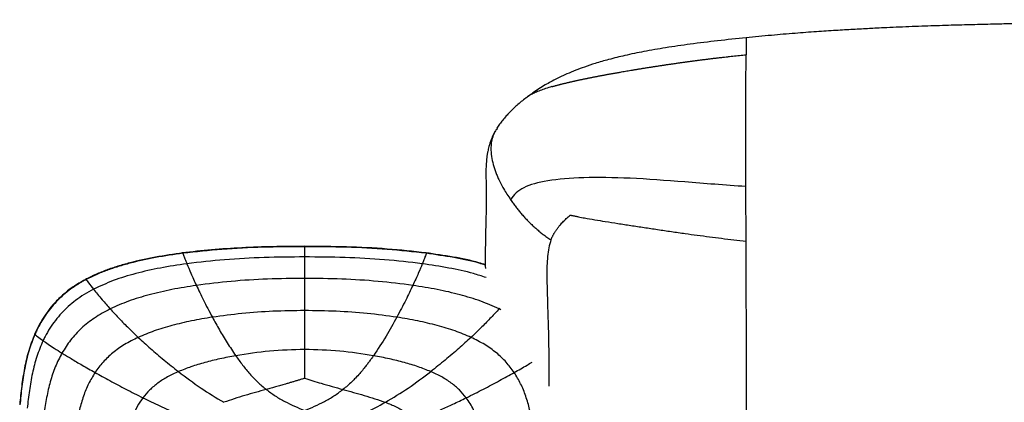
# Paper-space layout '_Top' of a CAD drawing. Header units: millimetres. Extents: x -905 to 905, y -152 to 619.
# Tile 5 of 16: x -903 to -545, y 480 to 619. Entities that reach past the tile are written whole.
import ezdxf

# ---------------------------------------------------------------- set-up
doc = ezdxf.new("R2010")
doc.units = ezdxf.units.MM

psp = doc.layouts.new('_Top')

# ---------------------------------------------------------------- linework, layer by layer
at = {"color": 7, "linetype": 'Continuous', "lineweight": 25}
for p, q in [((-718.87, 590.53), (-719.1, 590.34)), ((-729.55, 579.31), (-729.83, 578.88)), ((-799.46, 536.53), (-799.46, 536.42)), ((-799.46, 536.42), (-799.46, 535.31)), ((-843.63, 534.14), (-843.63, 534.02)), ((-799.46, 535.31), (-799.46, 532.71)), ((-755.29, 534.14), (-755.29, 534.02)), ((-878.77, 524.67), (-878.75, 524.52)), ((-799.46, 516.6), (-799.46, 513.24)), ((-799.46, 513.24), (-799.46, 505.85)), ((-728.58, 514.14), (-728.85, 513.83)), ((-728.19, 513.45), (-728.85, 513.83))]:
    psp.add_line(p, q, dxfattribs=at)
for points, knots in [([(0, 618.76), (-8.12, 618.76), (-28.57, 618.76), (-61.35, 618.76), (-98.21, 618.77), (-132.17, 618.77), (-163.01, 618.77), (-190.6, 618.77), (-217.41, 618.77), (-241.67, 618.76), (-263.39, 618.76), (-282.6, 618.76), (-301, 618.76), (-318.53, 618.75), (-335.03, 618.74), (-350.47, 618.74), (-364.8, 618.73), (-378.09, 618.72), (-390.17, 618.71), (-401.06, 618.7), (-410.84, 618.69), (-419.72, 618.67), (-427.78, 618.66), (-435.08, 618.64), (-442.02, 618.62), (-448.6, 618.6), (-454.82, 618.58), (-460.36, 618.55), (-466.03, 618.52), (-471.75, 618.48), (-477.53, 618.42), (-482.71, 618.37), (-487.53, 618.3), (-492.16, 618.24), (-500.69, 618.11), (-512.85, 617.9), (-525.04, 617.65), (-533.37, 617.48), (-538.43, 617.37), (-544.13, 617.25), (-550.72, 617.1), (-558, 616.92), (-565.92, 616.7), (-574.43, 616.43), (-581.89, 616.14), (-587.75, 615.88), (-591.39, 615.7), (-594.44, 615.54), (-597.28, 615.39), (-601.33, 615.17), (-606.79, 614.85), (-613.81, 614.39), (-621.61, 613.81), (-630.15, 613.1), (-636.04, 612.51), (-639.1, 612.21)], [0, 0, 0, 0, 0.038056, 0.095826, 0.153606, 0.210794, 0.254942, 0.298117, 0.340074, 0.380583, 0.411801, 0.441846, 0.470619, 0.498023, 0.523969, 0.547949, 0.570363, 0.591139, 0.610208, 0.626957, 0.642192, 0.656028, 0.668576, 0.679942, 0.69023, 0.701104, 0.710774, 0.719389, 0.72709, 0.737321, 0.746211, 0.754174, 0.761591, 0.768789, 0.775876, 0.801576, 0.825758, 0.833048, 0.840595, 0.849487, 0.859781, 0.871467, 0.883614, 0.896935, 0.911396, 0.918597, 0.924463, 0.928477, 0.932933, 0.937829, 0.947655, 0.958842, 0.971342, 0.985088, 1, 1, 1, 1]), ([(-639.11, 612.23), (-642.56, 611.86), (-649.33, 611.14), (-659.09, 609.95), (-668.03, 608.66), (-675.94, 607.3), (-682.84, 605.88), (-688.74, 604.43), (-693.64, 603.02), (-697.62, 601.7), (-701.04, 600.43), (-704.41, 599.03), (-708.14, 597.28), (-712.27, 595.02), (-715.73, 592.89), (-717.69, 591.37), (-718.25, 590.93)], [0, 0, 0, 0, 0.125276, 0.246076, 0.35467, 0.451158, 0.535698, 0.608505, 0.669829, 0.719922, 0.760092, 0.803161, 0.852941, 0.909749, 0.974174, 1, 1, 1, 1]), ([(-639.11, 612.21), (-639.11, 612.22), (-639.11, 612.27), (-639.11, 612.05), (-639.12, 611.46), (-639.12, 610.32), (-639.13, 608.61), (-639.14, 606.9), (-639.14, 606.05)], [0, 0, 0, 0, 0.034126, 0.264125, 0.467039, 0.650276, 0.82406, 1, 1, 1, 1]), ([(-681, 600.4), (-680.61, 600.47), (-679.82, 600.6), (-678.64, 600.8), (-677.46, 600.99), (-676.28, 601.18), (-675.1, 601.37), (-673.92, 601.56), (-672.73, 601.74), (-671.55, 601.92), (-670.36, 602.11), (-669.17, 602.29), (-667.98, 602.46), (-666.79, 602.64), (-665.6, 602.81), (-664.41, 602.98), (-663.22, 603.15), (-662.02, 603.32), (-660.83, 603.48), (-659.63, 603.65), (-658.43, 603.81), (-657.23, 603.96), (-656.03, 604.12), (-654.83, 604.27), (-653.63, 604.43), (-652.43, 604.57), (-651.22, 604.72), (-650.02, 604.86), (-648.82, 605.01), (-647.61, 605.15), (-646.4, 605.28), (-645.19, 605.42), (-643.99, 605.55), (-642.78, 605.68), (-641.56, 605.8), (-640.35, 605.93), (-639.54, 606.01), (-639.14, 606.05)], [0, 0, 0, 0, 0.02831, 0.056636, 0.084976, 0.113329, 0.141694, 0.170069, 0.198456, 0.226855, 0.255266, 0.283692, 0.312132, 0.34059, 0.369066, 0.397561, 0.426077, 0.454613, 0.48317, 0.511748, 0.540345, 0.568959, 0.59759, 0.626235, 0.654894, 0.683569, 0.712259, 0.740963, 0.769683, 0.798418, 0.827168, 0.855934, 0.884715, 0.913512, 0.942325, 0.971155, 1, 1, 1, 1]), ([(-639.18, 558.24), (-639.19, 562.24), (-639.2, 566.13), (-639.2, 571.63), (-639.2, 573.4), (-639.2, 575.32), (-639.2, 575.63), (-639.2, 575.96), (-639.2, 576.09), (-639.2, 576.11), (-639.2, 576.12), (-639.2, 576.14), (-639.2, 576.2), (-639.2, 576.36), (-639.2, 577.34), (-639.2, 578.25), (-639.2, 580.62), (-639.2, 582.14), (-639.2, 585.16), (-639.2, 586.66), (-639.19, 588.98), (-639.19, 589.77), (-639.19, 590.68), (-639.18, 590.83), (-639.18, 590.98), (-639.18, 591.04), (-639.18, 591.06), (-639.18, 591.07), (-639.18, 591.09), (-639.18, 591.21), (-639.18, 591.53), (-639.18, 591.84), (-639.18, 593.7), (-639.17, 595.42), (-639.16, 598.79), (-639.16, 600.44), (-639.15, 602.72), (-639.15, 603.45), (-639.15, 604.48), (-639.14, 604.81), (-639.14, 605.29), (-639.14, 605.52), (-639.14, 605.79), (-639.14, 605.9), (-639.14, 605.97), (-639.14, 606.01), (-639.14, 606.05)], [0, 0, 0, 0, 0.25, 0.25, 0.375, 0.375, 0.390625, 0.398438, 0.399414, 0.399902, 0.399902, 0.400391, 0.400391, 0.402344, 0.40625, 0.4375, 0.4375, 0.5, 0.5, 0.5625, 0.5625, 0.59375, 0.59375, 0.597656, 0.599609, 0.599609, 0.600098, 0.600098, 0.600586, 0.601563, 0.609375, 0.625, 0.625, 0.75, 0.75, 0.875, 0.875, 0.9375, 0.9375, 0.96875, 0.96875, 0.984375, 0.992188, 0.996094, 0.996094, 1, 1, 1, 1]), ([(-709.63, 594.48), (-709.52, 594.51), (-709.31, 594.57), (-708.98, 594.66), (-708.64, 594.76), (-708.3, 594.85), (-707.95, 594.95), (-707.59, 595.04), (-707.23, 595.14), (-706.87, 595.23), (-706.5, 595.33), (-706.12, 595.42), (-705.74, 595.52), (-705.36, 595.61), (-704.97, 595.71), (-704.58, 595.8), (-704.18, 595.9), (-703.78, 596), (-703.37, 596.09), (-702.96, 596.19), (-702.55, 596.28), (-702.13, 596.38), (-701.71, 596.47), (-701.28, 596.56), (-700.86, 596.66), (-700.43, 596.75), (-700, 596.85), (-699.56, 596.94), (-699.12, 597.03), (-698.68, 597.13), (-698.24, 597.22), (-697.8, 597.31), (-697.35, 597.4), (-696.9, 597.49), (-696.45, 597.58), (-696, 597.68), (-695.54, 597.77), (-695.09, 597.86), (-694.63, 597.95), (-694.17, 598.04), (-693.71, 598.13), (-693.25, 598.21), (-692.79, 598.3), (-692.32, 598.39), (-691.86, 598.48), (-691.39, 598.57), (-690.92, 598.65), (-690.46, 598.74), (-689.99, 598.83), (-689.52, 598.91), (-689.05, 599), (-688.58, 599.09), (-688.11, 599.17), (-687.64, 599.26), (-687.16, 599.34), (-686.69, 599.42), (-686.22, 599.51), (-685.74, 599.59), (-685.27, 599.67), (-684.32, 599.84), (-682.9, 600.08), (-681.63, 600.3), (-681, 600.4)], [0, 0, 0, 0, 0.015069, 0.030127, 0.045175, 0.060215, 0.075246, 0.090271, 0.105289, 0.120303, 0.135314, 0.150322, 0.165328, 0.180335, 0.195343, 0.210352, 0.225364, 0.240378, 0.255397, 0.270419, 0.285446, 0.300478, 0.315515, 0.330558, 0.345607, 0.360663, 0.375726, 0.3908, 0.405883, 0.420977, 0.436082, 0.451199, 0.466328, 0.481468, 0.49662, 0.511784, 0.526959, 0.542145, 0.557341, 0.572547, 0.587763, 0.602987, 0.618219, 0.633459, 0.648705, 0.663958, 0.679216, 0.69448, 0.709747, 0.725019, 0.740295, 0.755574, 0.770856, 0.786142, 0.80143, 0.816722, 0.832017, 0.847316, 0.862619, 0.877928, 0.93892, 1, 1, 1, 1]), ([(-709.63, 594.48), (-710.42, 594.24), (-712.05, 593.75), (-714.04, 593.03), (-715.78, 592.31), (-717.41, 591.49), (-718.44, 590.9), (-718.84, 590.55), (-718.87, 590.53)], [0, 0, 0, 0, 0.163919, 0.335392, 0.516569, 0.708862, 0.98385, 1, 1, 1, 1]), ([(-718.68, 590.69), (-719.24, 590.26), (-720.33, 589.41), (-721.98, 588.04), (-723.53, 586.64), (-724.99, 585.21), (-726.35, 583.77), (-727.59, 582.3), (-728.72, 580.81), (-729.33, 579.87), (-729.65, 579.37)], [0, 0, 0, 0, 0.110506, 0.216749, 0.323041, 0.433996, 0.553963, 0.686559, 0.834561, 1, 1, 1, 1]), ([(-729.89, 578.92), (-730.22, 578.35), (-730.97, 577.08), (-731.63, 575.53), (-732.53, 572.9), (-732.93, 571.11), (-733.15, 569.84), (-733.36, 568.36), (-733.51, 566.66), (-733.6, 564.76), (-733.62, 563.13), (-733.61, 561.8), (-733.58, 560.66), (-733.56, 559.56), (-733.54, 558.42), (-733.52, 557.02), (-733.52, 555.51), (-733.52, 553.53), (-733.54, 551.1), (-733.58, 548.12), (-733.65, 545.05), (-733.73, 541.84), (-733.8, 538.57), (-733.84, 535.14), (-733.85, 531.78), (-733.83, 529.54), (-733.82, 528.53)], [0, 0, 0, 0, 0.02617, 0.058559, 0.086371, 0.108013, 0.124198, 0.139056, 0.171098, 0.199989, 0.231253, 0.259896, 0.288452, 0.305613, 0.332035, 0.366198, 0.400141, 0.433811, 0.498948, 0.562428, 0.634671, 0.706107, 0.778355, 0.853613, 0.934401, 1, 1, 1, 1]), ([(-729.83, 578.88), (-730.06, 578.57), (-730.41, 578.07), (-730.81, 577.16), (-731.18, 576.21), (-731.72, 574.26), (-731.93, 571.64), (-731.52, 568.44), (-730.9, 566.02), (-730.27, 564.09), (-729.74, 562.64), (-728.79, 560.41), (-727.19, 557.29), (-725.54, 554.79), (-724.65, 553.46)], [0, 0, 0, 0, 0.043427, 0.068274, 0.111597, 0.15828, 0.293791, 0.40221, 0.512265, 0.567609, 0.623289, 0.679936, 0.82995, 1, 1, 1, 1]), ([(-639.18, 558.24), (-643.02, 558.48), (-646.79, 558.76), (-654.19, 559.32), (-657.8, 559.61), (-668.37, 560.45), (-675.04, 560.95), (-687.37, 561.51), (-693.03, 561.57), (-703.08, 561.26), (-707.47, 560.88), (-711.09, 560.3)], [0, 0, 0, 0, 0.125, 0.125, 0.25, 0.25, 0.5, 0.5, 0.75, 0.75, 1, 1, 1, 1]), ([(-711.09, 560.3), (-714.71, 559.71), (-717.58, 558.92), (-722.03, 556.7), (-723.61, 555.29), (-724.65, 553.46)], [0, 0, 0, 0, 0.5, 0.5, 1, 1, 1, 1]), ([(-639.13, 538.42), (-639.14, 541.83), (-639.15, 545.19), (-639.17, 551.8), (-639.18, 555.04), (-639.18, 558.24)], [0, 0, 0, 0, 0.5, 0.5, 1, 1, 1, 1]), ([(-724.65, 553.46), (-724.5, 553.24), (-724.2, 552.8), (-723.73, 552.15), (-723.25, 551.5), (-722.77, 550.87), (-722.29, 550.24), (-721.79, 549.62), (-721.29, 549.01), (-720.78, 548.4), (-720.26, 547.81), (-719.73, 547.22), (-719.2, 546.64), (-718.66, 546.07), (-718.11, 545.51), (-717.55, 544.96), (-716.99, 544.42), (-716.41, 543.89), (-715.83, 543.37), (-715.25, 542.85), (-714.66, 542.35), (-714.06, 541.86), (-713.45, 541.37), (-712.84, 540.89), (-712.18, 540.4), (-711.48, 539.89), (-710.73, 539.36), (-710.23, 539.03), (-709.98, 538.86)], [0, 0, 0, 0, 0.038602, 0.077064, 0.115395, 0.153608, 0.191716, 0.229731, 0.267666, 0.305528, 0.343325, 0.38106, 0.418738, 0.456363, 0.49394, 0.531475, 0.568973, 0.606439, 0.643877, 0.681292, 0.718688, 0.756068, 0.793434, 0.830788, 0.868133, 0.912096, 0.956054, 1, 1, 1, 1]), ([(-709.98, 538.86), (-709.93, 538.98), (-709.84, 539.21), (-709.7, 539.57), (-709.54, 539.93), (-709.37, 540.28), (-709.19, 540.63), (-709, 540.98), (-708.81, 541.33), (-708.6, 541.67), (-708.38, 542.02), (-708.15, 542.36), (-707.91, 542.7), (-707.66, 543.04), (-707.4, 543.38), (-707.13, 543.72), (-706.85, 544.06), (-706.3, 544.7), (-705.42, 545.64), (-704.42, 546.6), (-703.65, 547.3), (-703.29, 547.62), (-703.04, 547.83), (-702.99, 547.88)], [0, 0, 0, 0, 0.03938, 0.078666, 0.117859, 0.156955, 0.195955, 0.234857, 0.273661, 0.312365, 0.350969, 0.38947, 0.427867, 0.46616, 0.504349, 0.542431, 0.580401, 0.618258, 0.758124, 0.896669, 0.932893, 0.984522, 1, 1, 1, 1]), ([(-702.99, 547.88), (-702.88, 547.86), (-702.66, 547.81), (-702.06, 547.68), (-701.18, 547.49), (-700.03, 547.26), (-698.9, 547.04), (-696.94, 546.68), (-694.08, 546.17), (-690.04, 545.52), (-685.68, 544.84), (-680.97, 544.13), (-676.15, 543.39), (-671.23, 542.65), (-666.25, 541.91), (-661.44, 541.22), (-656.84, 540.59), (-652.45, 540), (-648.03, 539.45), (-643.59, 538.91), (-640.62, 538.59), (-639.13, 538.42)], [0, 0, 0, 0, 0.005697, 0.01146, 0.031609, 0.051876, 0.070715, 0.089567, 0.151551, 0.21362, 0.286918, 0.360837, 0.435582, 0.511142, 0.587475, 0.664541, 0.730991, 0.797787, 0.864894, 0.932305, 1, 1, 1, 1]), ([(-799.46, 536.55), (-803.28, 536.53), (-810.88, 536.48), (-822.16, 536.06), (-833.16, 535.37), (-840.35, 534.54), (-843.88, 534.13)], [0, 0, 0, 0, 0.257331, 0.511867, 0.760455, 1, 1, 1, 1]), ([(-799.46, 536.42), (-804.52, 536.38), (-814.53, 536.29), (-829.28, 535.59), (-838.92, 534.53), (-843.63, 534.02)], [0, 0, 0, 0, 0.342483, 0.678222, 1, 1, 1, 1]), ([(-755.29, 534.16), (-760, 534.68), (-769.64, 535.73), (-784.39, 536.42), (-794.41, 536.51), (-799.46, 536.55)], [0, 0, 0, 0, 0.321782, 0.657508, 1, 1, 1, 1]), ([(-755.29, 534.02), (-760.01, 534.54), (-769.64, 535.59), (-784.39, 536.29), (-794.41, 536.38), (-799.46, 536.42)], [0, 0, 0, 0, 0.321779, 0.657518, 1, 1, 1, 1]), ([(-709.98, 538.86), (-710.27, 537.92), (-710.88, 535.94), (-711.27, 532.79), (-711.48, 529.39), (-711.5, 525.82), (-711.44, 523.14), (-711.4, 521.29), (-711.37, 520.27), (-711.34, 519.11), (-711.3, 517.95), (-711.23, 515.48), (-711.11, 511.74), (-710.95, 506.62), (-710.84, 501.62), (-710.79, 496.82), (-710.77, 492.31), (-710.76, 488.68), (-710.74, 486.55), (-710.73, 485.84)], [0, 0, 0, 0, 0.0534688, 0.112616, 0.1759997, 0.2421259, 0.3085028, 0.3215362, 0.3423765, 0.3631532, 0.3838544, 0.4044683, 0.4951199, 0.5827451, 0.6792253, 0.770809, 0.8610164, 0.9535791, 1, 1, 1, 1]), ([(-638.98, 410.77), (-638.98, 410.83), (-638.97, 411.25), (-638.97, 412.44), (-638.97, 414.36), (-638.96, 416.81), (-638.96, 418.83), (-638.96, 420.29), (-638.96, 421.11), (-638.96, 422.13), (-638.96, 423.23), (-638.96, 424.37), (-638.96, 425.53), (-638.96, 426.72), (-638.96, 428.79), (-638.97, 431.8), (-638.97, 436.14), (-638.98, 440.88), (-638.98, 445.97), (-638.99, 451), (-638.99, 455.94), (-638.99, 460.89), (-638.99, 466.09), (-638.99, 471.55), (-638.99, 477.33), (-638.99, 483.39), (-638.99, 489.83), (-639, 496.54), (-639.01, 503.4), (-639.03, 510.05), (-639.04, 516.3), (-639.06, 522.09), (-639.08, 527.64), (-639.11, 532.95), (-639.12, 536.67), (-639.13, 538.42)], [0, 0, 0, 0, 0.004509, 0.031771, 0.065541, 0.101968, 0.140259, 0.146701, 0.157719, 0.170749, 0.183843, 0.19698, 0.21014, 0.223301, 0.236442, 0.277383, 0.317271, 0.364514, 0.409293, 0.451748, 0.49207, 0.531193, 0.570574, 0.611676, 0.651491, 0.69297, 0.735659, 0.779032, 0.821935, 0.862877, 0.897146, 0.927722, 0.954764, 0.978701, 1, 1, 1, 1]), ([(-843.64, 534.16), (-846.99, 533.68), (-853.49, 532.76), (-861.38, 531.02), (-867.29, 529.35), (-871.41, 527.96), (-875.3, 526.42), (-877.74, 525.19), (-878.93, 524.6)], [0, 0, 0, 0, 0.276227, 0.535859, 0.658907, 0.7773, 0.891094, 1, 1, 1, 1]), ([(-843.63, 534.02), (-846.96, 533.54), (-853.42, 532.62), (-861.27, 530.89), (-867.14, 529.24), (-871.24, 527.86), (-875.12, 526.33), (-877.56, 525.12), (-878.75, 524.52)], [0, 0, 0, 0, 0.275939, 0.535379, 0.658374, 0.776744, 0.890548, 1, 1, 1, 1]), ([(-843.63, 534.02), (-843.57, 533.81), (-843.44, 533.39), (-842.94, 532.06), (-842.45, 530.84), (-842.2, 530.23)], [0, 0, 0, 0, 0.326627, 0.659378, 1, 1, 1, 1]), ([(-755.29, 534.02), (-755.33, 533.87), (-755.42, 533.58), (-755.73, 532.73), (-756.15, 531.64), (-756.53, 530.7), (-756.72, 530.23)], [0, 0, 0, 0, 0.2445212, 0.4921215, 0.7437785, 1, 1, 1, 1]), ([(-733.83, 529.88), (-734.6, 530.12), (-738.41, 531.33), (-745.67, 532.76), (-752.18, 533.7), (-755.53, 534.19)], [0, 0, 0, 0, 0.109827, 0.541324, 1, 1, 1, 1]), ([(-733.83, 529.72), (-734.57, 529.96), (-738.33, 531.16), (-745.51, 532.58), (-751.97, 533.53), (-755.29, 534.02)], [0, 0, 0, 0, 0.106707, 0.539589, 1, 1, 1, 1]), ([(-842.2, 530.23), (-845.43, 529.75), (-851.68, 528.82), (-860.61, 526.8), (-868.79, 524.37), (-873.75, 522.07), (-876.13, 520.97)], [0, 0, 0, 0, 0.276493, 0.536285, 0.777563, 1, 1, 1, 1]), ([(-799.46, 532.71), (-804.36, 532.66), (-814.05, 532.57), (-828.32, 531.83), (-837.64, 530.75), (-842.2, 530.23)], [0, 0, 0, 0, 0.342549, 0.678295, 1, 1, 1, 1]), ([(-842.2, 530.23), (-841.75, 529.13), (-840.83, 526.88), (-839.47, 523.9), (-838.77, 522.37)], [0, 0, 0, 0, 0.486006, 1, 1, 1, 1]), ([(-799.46, 532.71), (-799.46, 531.64), (-799.46, 529.45), (-799.46, 526.45), (-799.46, 524.92)], [0, 0, 0, 0, 0.490628, 1, 1, 1, 1]), ([(-756.72, 530.23), (-761.28, 530.75), (-770.61, 531.83), (-784.88, 532.57), (-794.57, 532.66), (-799.46, 532.71)], [0, 0, 0, 0, 0.321705, 0.65745, 1, 1, 1, 1]), ([(-756.72, 530.23), (-757.17, 529.13), (-758.1, 526.88), (-759.45, 523.9), (-760.15, 522.37)], [0, 0, 0, 0, 0.486005, 1, 1, 1, 1]), ([(-733.58, 525.23), (-735.09, 525.72), (-739.51, 527.16), (-747.26, 528.8), (-753.5, 529.74), (-756.72, 530.23)], [0, 0, 0, 0, 0.201217, 0.588169, 1, 1, 1, 1]), ([(-878.63, 524.75), (-880.12, 523.91), (-883.04, 522.28), (-886.95, 519.28), (-890.08, 516.26), (-892.54, 513.31), (-894.46, 510.54), (-896.12, 507.66), (-897.04, 505.66), (-897.5, 504.66)], [0, 0, 0, 0, 0.182886, 0.357022, 0.524015, 0.645802, 0.765406, 0.883477, 1, 1, 1, 1]), ([(-878.75, 524.52), (-878.78, 524.51), (-878.93, 524.43), (-879.52, 524.11), (-880.99, 523.29), (-883.19, 521.91), (-885.28, 520.37), (-886.89, 519.05), (-887.85, 518.19), (-888.79, 517.3), (-890.07, 516.01), (-891.79, 514.06), (-893.65, 511.56), (-895.3, 508.91), (-896.39, 506.84), (-897.05, 505.43), (-897.27, 504.93), (-897.39, 504.66), (-897.4, 504.64)], [0, 0, 0, 0, 0.003495, 0.017477, 0.073409, 0.185324, 0.297249, 0.353184, 0.40912, 0.437084, 0.493021, 0.604965, 0.716908, 0.828845, 0.940774, 0.968737, 0.996701, 1, 1, 1, 1]), ([(-878.75, 524.52), (-878.67, 524.38), (-878.51, 524.1), (-877.74, 523.03), (-876.78, 521.8), (-876.13, 520.97)], [0, 0, 0, 0, 0.246254, 0.493747, 1, 1, 1, 1]), ([(-838.77, 522.37), (-841.74, 521.9), (-847.5, 520.99), (-855.73, 519.08), (-863.28, 516.85), (-867.88, 514.81), (-870.08, 513.83)], [0, 0, 0, 0, 0.276626, 0.536758, 0.778236, 1, 1, 1, 1]), ([(-799.46, 524.92), (-803.96, 524.86), (-812.87, 524.76), (-826, 523.97), (-834.57, 522.89), (-838.77, 522.37)], [0, 0, 0, 0, 0.342405, 0.678055, 1, 1, 1, 1]), ([(-838.77, 522.37), (-837.95, 520.63), (-836.25, 517.04), (-834.08, 512.95), (-832.96, 510.83)], [0, 0, 0, 0, 0.482969, 1, 1, 1, 1]), ([(-760.15, 522.37), (-764.35, 522.89), (-772.92, 523.97), (-786.05, 524.76), (-794.96, 524.86), (-799.46, 524.92)], [0, 0, 0, 0, 0.321943, 0.657593, 1, 1, 1, 1]), ([(-799.46, 524.92), (-799.46, 523.65), (-799.46, 521.08), (-799.46, 518.11), (-799.46, 516.6)], [0, 0, 0, 0, 0.491122, 1, 1, 1, 1]), ([(-760.15, 522.37), (-760.97, 520.63), (-762.68, 517.04), (-764.85, 512.95), (-765.97, 510.83)], [0, 0, 0, 0, 0.48296, 1, 1, 1, 1]), ([(-728.85, 513.83), (-731.05, 514.81), (-735.65, 516.85), (-743.19, 519.08), (-751.43, 521), (-757.18, 521.9), (-760.15, 522.37)], [0, 0, 0, 0, 0.221762, 0.46324, 0.723373, 1, 1, 1, 1]), ([(-876.13, 520.97), (-877.27, 520.34), (-879.51, 519.11), (-882.56, 517), (-885.31, 514.74), (-887.78, 512.31), (-890.02, 509.67), (-892, 506.83), (-893.44, 504.36), (-894.18, 502.82), (-894.42, 502.33)], [0, 0, 0, 0, 0.146719, 0.288048, 0.41798, 0.547925, 0.677876, 0.807825, 0.937762, 1, 1, 1, 1]), ([(-876.13, 520.97), (-875.66, 520.38), (-874.72, 519.21), (-872.76, 516.84), (-871.08, 514.96), (-870.08, 513.83)], [0, 0, 0, 0, 0.2845332, 0.569029, 1, 1, 1, 1]), ([(-870.08, 513.83), (-872.02, 512.79), (-875.75, 510.79), (-880.57, 506.94), (-884.58, 502.67), (-886.59, 499.43), (-887.58, 497.84)], [0, 0, 0, 0, 0.273692, 0.526601, 0.766483, 1, 1, 1, 1]), ([(-870.08, 513.83), (-869.13, 512.81), (-867.19, 510.69), (-863.78, 507.23), (-861.21, 504.78), (-859.89, 503.52)], [0, 0, 0, 0, 0.311529, 0.644027, 1, 1, 1, 1]), ([(-799.46, 513.24), (-803.29, 513.19), (-810.88, 513.08), (-822.07, 512.3), (-829.38, 511.31), (-832.96, 510.83)], [0, 0, 0, 0, 0.341976, 0.677465, 1, 1, 1, 1]), ([(-765.97, 510.83), (-769.55, 511.32), (-776.85, 512.3), (-788.04, 513.08), (-795.63, 513.19), (-799.46, 513.24)], [0, 0, 0, 0, 0.322537, 0.658026, 1, 1, 1, 1]), ([(-728.85, 513.83), (-729.79, 512.81), (-731.74, 510.69), (-735.14, 507.23), (-737.71, 504.79), (-739.04, 503.52)], [0, 0, 0, 0, 0.311526, 0.644026, 1, 1, 1, 1]), ([(-832.96, 510.83), (-835.5, 510.41), (-840.43, 509.58), (-847.49, 507.91), (-853.98, 506.01), (-857.98, 504.33), (-859.89, 503.52)], [0, 0, 0, 0, 0.2758455, 0.5359674, 0.7779357, 1, 1, 1, 1]), ([(-832.96, 510.83), (-832.12, 509.31), (-830.44, 506.26), (-827.63, 501.54), (-825.52, 498.41), (-824.47, 496.84)], [0, 0, 0, 0, 0.330436, 0.666127, 1, 1, 1, 1]), ([(-765.97, 510.83), (-767.23, 508.53), (-769.76, 503.91), (-772.89, 499.21), (-774.45, 496.84)], [0, 0, 0, 0, 0.498055, 1, 1, 1, 1]), ([(-739.04, 503.52), (-740.95, 504.33), (-744.94, 506.01), (-751.43, 507.91), (-758.49, 509.58), (-763.43, 510.41), (-765.97, 510.83)], [0, 0, 0, 0, 0.222067, 0.464034, 0.724154, 1, 1, 1, 1]), ([(-897.44, 504.79), (-898.22, 502.77), (-899.79, 498.72), (-901.25, 492.33), (-902.28, 485.78), (-902.72, 481.35), (-902.93, 479.12)], [0, 0, 0, 0, 0.246034, 0.493536, 0.744576, 1, 1, 1, 1]), ([(-897.4, 504.64), (-898.18, 502.62), (-899.75, 498.57), (-901.19, 492.18), (-902.22, 485.63), (-902.65, 481.21), (-902.86, 478.98)], [0, 0, 0, 0, 0.246174, 0.49373, 0.744726, 1, 1, 1, 1]), ([(-897.42, 504.78), (-897.43, 504.78), (-897.49, 504.76), (-897.44, 504.69), (-897.4, 504.64)], [0, 0, 0, 0, 0.188863, 1, 1, 1, 1]), ([(-897.4, 504.64), (-897.3, 504.53), (-897.11, 504.32), (-896.24, 503.62), (-895.15, 502.85), (-894.42, 502.33)], [0, 0, 0, 0, 0.249107, 0.497703, 1, 1, 1, 1]), ([(-799.46, 505.85), (-799.46, 504.44), (-799.46, 502.21), (-799.46, 499.93), (-799.46, 499.09)], [0, 0, 0, 0, 0.632795, 1, 1, 1, 1]), ([(-894.42, 502.33), (-895.23, 500.42), (-896.85, 496.58), (-898.39, 490.47), (-899.5, 484.19), (-899.97, 479.93), (-900.21, 477.77)], [0, 0, 0, 0, 0.2451066, 0.4921691, 0.743425, 1, 1, 1, 1]), ([(-894.42, 502.33), (-893.85, 501.92), (-892.65, 501.09), (-890.38, 499.59), (-888.54, 498.44), (-887.58, 497.84)], [0, 0, 0, 0, 0.312176, 0.644719, 1, 1, 1, 1]), ([(-859.89, 503.52), (-861.57, 502.68), (-864.81, 501.08), (-869.1, 498.02), (-872.74, 494.64), (-874.64, 492.05), (-875.57, 490.77)], [0, 0, 0, 0, 0.275781, 0.529387, 0.768363, 1, 1, 1, 1]), ([(-859.89, 503.52), (-858.41, 502.17), (-855.41, 499.42), (-850.52, 495.24), (-847.03, 492.49), (-845.27, 491.1)], [0, 0, 0, 0, 0.322801, 0.658469, 1, 1, 1, 1]), ([(-739.04, 503.52), (-740.51, 502.17), (-743.51, 499.42), (-748.4, 495.24), (-751.89, 492.49), (-753.65, 491.1)], [0, 0, 0, 0, 0.322802, 0.65847, 1, 1, 1, 1]), ([(-723.35, 490.77), (-724.29, 492.05), (-726.18, 494.65), (-729.83, 498.02), (-734.11, 501.08), (-737.35, 502.69), (-739.04, 503.52)], [0, 0, 0, 0, 0.23165, 0.470616, 0.72421, 1, 1, 1, 1]), ([(-887.58, 497.84), (-888.43, 496.17), (-890.15, 492.82), (-891.9, 487.38), (-893.23, 481.68), (-893.81, 477.77), (-894.11, 475.78)], [0, 0, 0, 0, 0.242031, 0.487404, 0.73932, 1, 1, 1, 1]), ([(-887.58, 497.84), (-886.49, 497.16), (-884.21, 495.76), (-880.18, 493.38), (-877.15, 491.66), (-875.57, 490.77)], [0, 0, 0, 0, 0.3073262, 0.639228, 1, 1, 1, 1]), ([(-799.46, 499.09), (-803.72, 498.99), (-812.11, 498.78), (-820.39, 497.48), (-824.47, 496.84)], [0, 0, 0, 0, 0.508215, 1, 1, 1, 1]), ([(-799.46, 499.09), (-799.46, 498.47), (-799.46, 497.26), (-799.46, 496.04), (-799.46, 495.44)], [0, 0, 0, 0, 0.511946, 1, 1, 1, 1]), ([(-774.45, 496.84), (-778.53, 497.48), (-786.81, 498.78), (-795.2, 498.99), (-799.46, 499.09)], [0, 0, 0, 0, 0.49179, 1, 1, 1, 1]), ([(-824.47, 496.84), (-826.4, 496.48), (-830.16, 495.78), (-835.59, 494.44), (-840.63, 492.95), (-843.76, 491.7), (-845.27, 491.1)], [0, 0, 0, 0, 0.272209, 0.531456, 0.774864, 1, 1, 1, 1]), ([(-824.47, 496.84), (-823.65, 495.7), (-822.05, 493.45), (-819.39, 490.24), (-816.57, 487.23), (-814.44, 485.47), (-813.39, 484.6)], [0, 0, 0, 0, 0.260175, 0.513846, 0.760386, 1, 1, 1, 1]), ([(-799.46, 495.44), (-799.46, 495.29), (-799.46, 494.18), (-799.46, 492), (-799.46, 489.92), (-799.46, 488.8), (-799.46, 488.73), (-799.46, 488.7), (-799.46, 488.68)], [0, 0, 0, 0, 0.0662364, 0.4999996, 0.9716782, 0.9858391, 0.9929196, 1, 1, 1, 1]), ([(-774.45, 496.84), (-774.71, 496.48), (-775.23, 495.74), (-776.03, 494.65), (-776.88, 493.53), (-777.7, 492.49), (-778.55, 491.45), (-779.59, 490.24), (-780.86, 488.84), (-782.36, 487.33), (-783.87, 485.93), (-784.98, 485.05), (-785.53, 484.61)], [0, 0, 0, 0, 0.083974, 0.167347, 0.250081, 0.344032, 0.409551, 0.495968, 0.633472, 0.750476, 0.876086, 1, 1, 1, 1]), ([(-753.65, 491.1), (-755.16, 491.7), (-758.3, 492.95), (-763.34, 494.44), (-768.76, 495.78), (-772.53, 496.48), (-774.45, 496.84)], [0, 0, 0, 0, 0.225128, 0.468545, 0.7278, 1, 1, 1, 1]), ([(-723.35, 490.77), (-721.75, 491.67), (-719.48, 492.96), (-717.45, 494.16), (-716.84, 494.52)], [0, 0, 0, 0, 0.701999, 1, 1, 1, 1]), ([(-875.57, 490.77), (-876.39, 489.42), (-878.06, 486.69), (-879.86, 482.16), (-881.3, 477.3), (-881.96, 473.9), (-882.29, 472.16)], [0, 0, 0, 0, 0.23746, 0.48016, 0.733022, 1, 1, 1, 1]), ([(-875.57, 490.77), (-873.81, 489.79), (-870.19, 487.77), (-864.37, 484.68), (-860.27, 482.63), (-858.19, 481.59)], [0, 0, 0, 0, 0.319524, 0.65549, 1, 1, 1, 1]), ([(-845.27, 491.1), (-846.62, 490.48), (-849.22, 489.28), (-852.72, 487.04), (-855.77, 484.53), (-857.39, 482.56), (-858.19, 481.59)], [0, 0, 0, 0, 0.27439, 0.52803, 0.767528, 1, 1, 1, 1]), ([(-845.27, 491.1), (-842.58, 489.07), (-837.37, 485.13), (-831.62, 481.65), (-828.83, 479.96)], [0, 0, 0, 0, 0.515067, 1, 1, 1, 1]), ([(-770.1, 479.96), (-767.31, 481.65), (-761.55, 485.13), (-756.34, 489.07), (-753.65, 491.1)], [0, 0, 0, 0, 0.484929, 1, 1, 1, 1]), ([(-740.73, 481.59), (-741.53, 482.56), (-743.16, 484.54), (-746.2, 487.04), (-749.71, 489.29), (-752.3, 490.48), (-753.65, 491.1)], [0, 0, 0, 0, 0.232471, 0.471968, 0.725609, 1, 1, 1, 1]), ([(-740.73, 481.59), (-738.65, 482.63), (-734.56, 484.68), (-728.74, 487.78), (-725.12, 489.79), (-723.35, 490.77)], [0, 0, 0, 0, 0.344512, 0.680469, 1, 1, 1, 1]), ([(-716.63, 472.16), (-716.97, 473.91), (-717.62, 477.3), (-719.06, 482.16), (-720.87, 486.7), (-722.53, 489.42), (-723.35, 490.77)], [0, 0, 0, 0, 0.266977, 0.519843, 0.762547, 1, 1, 1, 1]), ([(-799.46, 488.68), (-799.84, 488.56), (-800.61, 488.31), (-801.76, 487.95), (-802.92, 487.6), (-804.07, 487.25), (-805.25, 486.91), (-806.62, 486.51), (-808.2, 486.05), (-809.91, 485.57), (-811.65, 485.08), (-812.79, 484.77), (-813.39, 484.6)], [0, 0, 0, 0, 0.083237, 0.166601, 0.249959, 0.333856, 0.416686, 0.504028, 0.628072, 0.756586, 0.870786, 1, 1, 1, 1]), ([(-799.46, 488.68), (-797.46, 488.06), (-792.85, 486.63), (-788.18, 485.34), (-785.53, 484.61)], [0, 0, 0, 0, 0.434161, 1, 1, 1, 1]), ([(-813.39, 484.6), (-815.99, 483.9), (-821.17, 482.5), (-826.28, 480.8), (-828.83, 479.96)], [0, 0, 0, 0, 0.500555, 1, 1, 1, 1]), ([(-813.39, 484.6), (-812.32, 483.81), (-810.19, 482.24), (-805.57, 479.59), (-801.9, 477.99), (-799.46, 476.93)], [0, 0, 0, 0, 0.25507, 0.506529, 1, 1, 1, 1]), ([(-799.46, 476.93), (-798.25, 477.45), (-795.8, 478.49), (-792.23, 480.25), (-788.73, 482.23), (-786.6, 483.81), (-785.53, 484.61)], [0, 0, 0, 0, 0.244979, 0.493455, 0.744931, 1, 1, 1, 1]), ([(-785.53, 484.61), (-782.97, 483.91), (-777.78, 482.51), (-772.68, 480.82), (-770.1, 479.96)], [0, 0, 0, 0, 0.494284, 1, 1, 1, 1]), ([(-858.19, 481.59), (-858.91, 480.55), (-860.35, 478.44), (-861.96, 474.83), (-863.26, 470.87), (-863.84, 468.08), (-864.15, 466.62)], [0, 0, 0, 0, 0.23238, 0.472189, 0.72613, 1, 1, 1, 1]), ([(-858.19, 481.59), (-856.15, 480.6), (-852.07, 478.62), (-845.8, 475.81), (-841.49, 474.12), (-839.36, 473.28)], [0, 0, 0, 0, 0.33537, 0.671444, 1, 1, 1, 1]), ([(-785.27, 472.01), (-782.72, 473.34), (-777.61, 476), (-772.61, 478.64), (-770.1, 479.96)], [0, 0, 0, 0, 0.498881, 1, 1, 1, 1]), ([(-770.1, 479.96), (-769.42, 479.7), (-768.1, 479.2), (-766.2, 478.35), (-764.38, 477.39), (-762.61, 476.25), (-760.94, 474.91), (-760.02, 473.81), (-759.57, 473.28)], [0, 0, 0, 0, 0.171542, 0.335403, 0.494044, 0.659505, 0.834543, 1, 1, 1, 1]), ([(-759.57, 473.28), (-757.98, 473.89), (-754.7, 475.17), (-750.06, 477.19), (-745.35, 479.34), (-742.34, 480.81), (-740.73, 481.59)], [0, 0, 0, 0, 0.244242, 0.504658, 0.734546, 1, 1, 1, 1]), ([(-734.77, 466.62), (-735.08, 468.08), (-735.67, 470.87), (-736.82, 474.43), (-738.06, 477.27), (-739.27, 479.53), (-740.25, 480.91), (-740.73, 481.59)], [0, 0, 0, 0, 0.273824, 0.527702, 0.688762, 0.845491, 1, 1, 1, 1])]:
    psp.add_open_spline(points, degree=3, knots=knots, dxfattribs=at)

doc.saveas('drawing.dxf')
